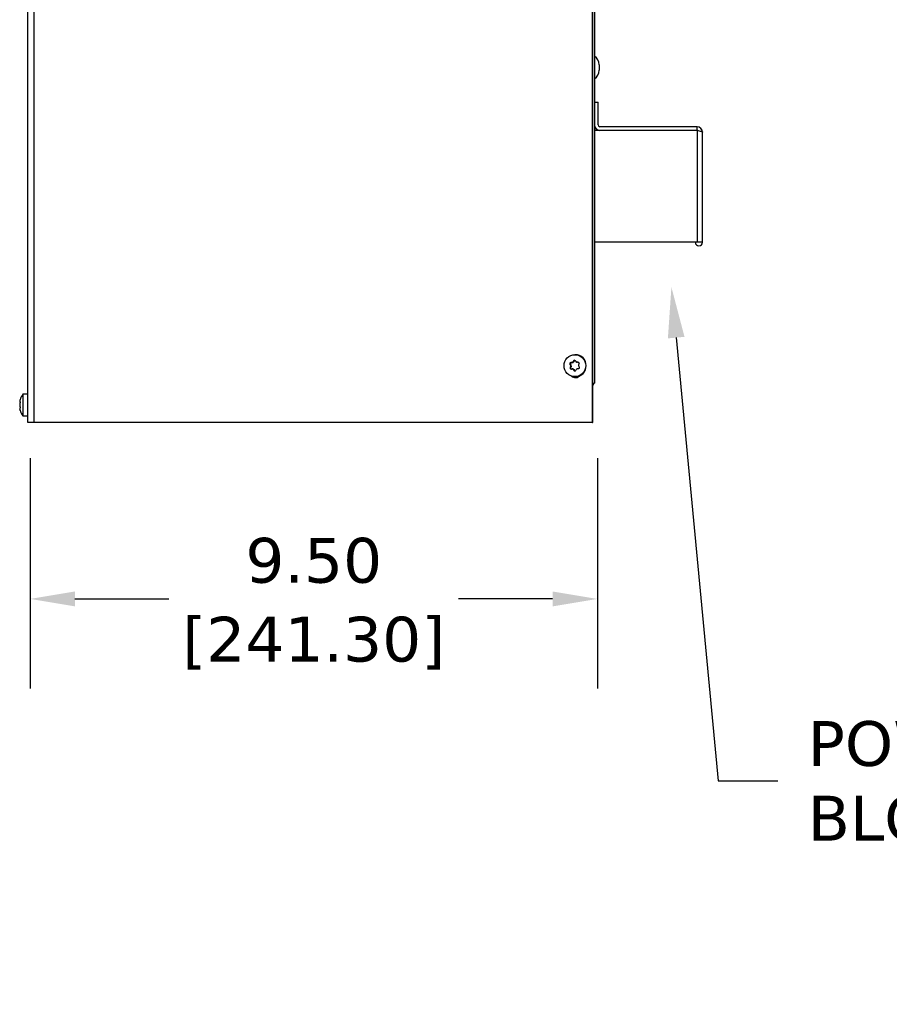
# Model space of a CAD drawing. Header units: inches. Extents: x -1 to 128, y 3 to 101.
# Tile 7 of 17: x 46 to 60, y 39 to 55. Entities that reach past the tile are written whole.
import ezdxf
from ezdxf import colors
from ezdxf.entities.mleader import LeaderData, LeaderLine
from ezdxf.math import Vec2, Vec3

# ---------------------------------------------------------------- set-up
doc = ezdxf.new("R2010")
doc.units = ezdxf.units.IN
doc.header["$LTSCALE"] = 12
doc.header["$MEASUREMENT"] = 0
doc.header["$PDSIZE"] = -1
doc.linetypes.add('SLD-Solid', pattern=[0])
doc.layers.add('DIMENSIONS', color=140, linetype='SLD-Solid', lineweight=25)
doc.styles.get("Standard").update_dxf_attribs({"font": 'verdana.ttf'})
doc.dimstyles.get("Standard").update_dxf_attribs({"dimtxt": 0.18, "dimasz": 0.18, "dimexe": 0.18, "dimexo": 0.0625, "dimgap": 0.09, "dimtad": 0, "dimtih": 1, "dimtoh": 1, "dimdec": 4, "dimzin": 0, "dimdsep": 46, "dimtxsty": 'Standard', "dimcen": 0.09, "dimadec": 0, "dimazin": 0, "dimtfac": 1, "dimtdec": 4, "dimtofl": 0, "dimtmove": 0, "dimatfit": 3, "dimfxl": 0, "dimtolj": 1, "dimtzin": 0, "dimarcsym": 0})

# ---------------------------------------------------------------- blocks, each defined once
blk = doc.blocks.new('*D137')
at = {"layer": 'Defpoints', "color": 0}
for p in [(45.897, 48.335), (55.397, 48.335), (45.897, 45.379)]:
    blk.add_point(p, dxfattribs=at)
at = {"layer": 'DIMENSIONS', "color": 0, "lineweight": -2}
for p, q in [((45.897, 47.735), (45.897, 43.879)), ((55.397, 47.735), (55.397, 43.879)), ((46.647, 45.379), (48.222, 45.379)), ((54.647, 45.379), (53.072, 45.379))]:
    blk.add_line(p, q, dxfattribs=at)
at = {"layer": 'DIMENSIONS', "color": 0}
for points in [[(46.647, 45.504), (46.647, 45.254), (45.897, 45.379)], [(54.647, 45.504), (54.647, 45.254), (55.397, 45.379)]]:
    blk.add_solid(points, dxfattribs=at)
at = {"layer": 'DIMENSIONS', "color": 0, "char_height": 0.75, "attachment_point": 5}
for s, insert in [('\\A1;9.50', (50.647, 46.019)), ('\\A1;[241.30]', (50.647, 44.638))]:
    blk.add_mtext(s, dxfattribs=dict(at, insert=insert))

msp = doc.modelspace()

# ---------------------------------------------------------------- linework, layer by layer
for p, q in [((55.31419, 48.33529), (55.31419, 85.44279)), ((55.31925, 48.33529), (55.31925, 85.44279)), ((55.34719, 85.28529), (55.34719, 49.01629)), ((45.85719, 48.33529), (45.85719, 83.57229)), ((45.96308, 48.33529), (45.96308, 83.57229)), ((55.42719, 54.3243), (55.42719, 54.2303)), ((55.34719, 53.69779), (55.40719, 53.69779)), ((55.40719, 53.31579), (55.40719, 53.69779)), ((57.06619, 53.28479), (55.43819, 53.28479)), ((57.06619, 53.22479), (57.06619, 53.28479)), ((57.06619, 53.22468), (55.34719, 53.22468)), ((57.06619, 53.22479), (55.43819, 53.22479)), ((57.06619, 53.22468), (57.06619, 51.34979)), ((57.15719, 51.34995), (57.15719, 53.19379)), ((57.06619, 51.34979), (55.34719, 51.34979)), ((57.15719, 51.34979), (57.06619, 51.34979)), ((57.15719, 51.34979), (57.15719, 51.34995)), ((55.02672, 49.46829), (55.01975, 49.46829)), ((54.93739, 49.30701), (54.94792, 49.30701)), ((54.94792, 49.30701), (54.9579, 49.29147)), ((54.95237, 49.33626), (54.9629, 49.33626)), ((54.98129, 49.33716), (54.9629, 49.33626)), ((54.97048, 49.33716), (54.98129, 49.33716)), ((54.98639, 49.34745), (54.9972, 49.34745)), ((54.99509, 49.3639), (55.00562, 49.3639)), ((55.00562, 49.3639), (54.9972, 49.34745)), ((55.05341, 49.34125), (55.06424, 49.34125)), ((55.05434, 49.34127), (55.06516, 49.34127)), ((55.07611, 49.34181), (55.06516, 49.34127)), ((54.93987, 49.25605), (54.9504, 49.25605)), ((54.94708, 49.29147), (54.9579, 49.29147)), ((54.948, 49.27249), (54.95882, 49.27249)), ((54.95882, 49.27249), (54.9504, 49.25605)), ((54.98747, 49.22933), (54.97664, 49.22933)), ((54.99256, 49.22062), (55.00338, 49.22062)), ((55.00282, 49.20508), (55.01335, 49.20508)), ((55.00338, 49.22062), (55.01335, 49.20508)), ((55.01975, 49.10229), (55.02672, 49.10229)), ((55.31925, 48.99029), (55.34719, 48.99029)), ((55.34719, 49.01629), (55.34719, 48.99029)), ((55.34719, 49.01629), (55.34719, 48.99029)), ((45.77719, 48.80829), (45.77719, 48.44229)), ((45.85719, 48.80829), (45.77719, 48.80829)), ((45.72296, 48.68125), (45.72758, 48.68125)), ((45.72309, 48.68127), (45.72757, 48.68127)), ((45.72309, 48.61249), (45.72433, 48.61249)), ((45.72309, 48.56062), (45.72351, 48.56062)), ((45.77719, 48.44229), (45.85719, 48.44229)), ((45.96308, 48.33529), (45.85719, 48.33529)), ((55.31419, 48.33529), (45.96308, 48.33529)), ((55.31419, 48.33529), (55.31925, 48.33529))]:
    msp.add_line(p, q)
for centre, radius, start, end in [((55.26382, 54.3243), 0.16338, 0, 59.313941), ((55.26382, 54.2303), 0.16338, 300.686059, 0), ((55.43819, 53.31579), 0.091, 180, 270), ((55.43819, 53.31579), 0.031, 180, 270), ((57.06619, 53.19379), 0.091, 0, 90), ((57.06619, 53.19379), 0.031, 65.610771, 90), ((57.09711, 51.34987), 0.06008, 180, 0), ((54.95366, 49.31714), 0.01917, 93.875463, 211.894128), ((54.9694, 49.35628), 0.01915, 273.23982, 332.551412), ((55.01192, 49.3553), 0.01889, 32.67181, 152.941672), ((55.05333, 49.35997), 0.01872, 212.3133, 273.101024), ((55.07416, 49.32338), 0.01883, 331.939041, 93.45435), ((55.09857, 49.28938), 0.01866, 152.17872, 213.392188), ((54.95702, 49.24754), 0.01915, 153.60826, 271.785131), ((54.93054, 49.28115), 0.01949, 333.611634, 31.959274), ((54.97654, 49.21022), 0.0191, 32.972689, 92.441634), ((55.01872, 49.21524), 0.01887, 212.575616, 333.037865), ((55.06039, 49.21473), 0.0187, 92.460302, 153.33093), ((55.07758, 49.25313), 0.01883, 272.109951, 33.659641), ((55.25819, 49.01629), 0.089, 313.315216, 343.014191), ((46.01626, 48.62529), 0.30107, 142.567464, 162.924246), ((45.7843, 48.6286), 0.06195, 171.189228, 188.810772), ((46.01626, 48.62529), 0.30107, 197.066326, 217.432536)]:
    msp.add_arc(centre, radius, start, end)
msp.add_ellipse((55.01975, 49.28529), major_axis=(0, -0.183), ratio=0.9961947)
for centre, major_axis, ratio, start_param, end_param in [((55.02672, 49.28529), (0, -0.183), 0.9961947, 0, 3.14159265), ((54.99537, 49.25604), (-0.16086, 0.2487), 0.07326344, 1.31728169, 1.38067504), ((54.96382, 49.31729), (0, 0.01899), 0.9961947, 0.04880075, 2.14319586), ((55.03796, 49.33922), (-0.29584, -0.01439), 0.00425158, -1.34086481, -1.27747146), ((54.98037, 49.35614), (0, -0.019), 0.9961947, 0.04880075, 1.09599831), ((54.99275, 49.30997), (0.13582, 0.26322), 0.07751502, 1.40460946, 1.46800281), ((55.02245, 49.35522), (0, -0.01899), 0.9961947, 3.41344843, 4.23759096), ((55.0858, 49.31453), (-0.16086, 0.2487), 0.07326344, 1.31728169, 1.38067504), ((55.03796, 49.33922), (0.29584, 0.01439), 0.00425158, 1.45179765, 1.515191), ((55.06424, 49.36025), (0, 0.019), 0.9961947, 3.14159265, 3.19039341), ((55.08843, 49.2606), (0.13582, 0.26322), 0.07751502, 1.40460946, 1.46800281), ((54.99275, 49.30997), (-0.13582, -0.26322), 0.07751502, -1.388053, -1.32465965), ((54.96722, 49.24737), (0, 0.01899), 0.9961947, 1.09599831, 3.14159265), ((55.04321, 49.23136), (-0.29584, -0.01439), 0.00425158, -1.34086481, -1.27747146), ((54.94199, 49.28118), (0, 0.019), 0.9961947, 4.23759096, 5.28478851), ((54.98747, 49.21033), (0, -0.019), 0.9961947, 2.14319586, 3.14159265), ((54.99537, 49.25604), (0.16086, -0.2487), 0.07326344, -1.47538077, -1.41198742), ((55.02925, 49.21536), (0, 0.01899), 0.9961947, 2.14319586, 2.85915846), ((55.08843, 49.2606), (-0.13582, -0.26322), 0.07751502, -1.388053, -1.32465965), ((55.04321, 49.23136), (0.29584, 0.01439), 0.00425158, 1.45179765, 1.515191), ((55.0858, 49.31453), (0.16086, -0.2487), 0.07326344, -1.47538077, -1.41198742), ((55.02959, 49.18529), (0, 0.1), 0.9961947, 2.39852842, 4.0018864), ((46.01626, 48.65453), (-0.29619, 0), 0.84060369, 6.07702353, 6.14041688), ((46.01626, 48.67922), (-0.29619, 0), 0.04878139, -0.20616177, -0.14276842), ((46.01626, 48.67922), (-0.29619, 0), 0.04878139, 0.14276842, 0.20616177), ((46.01626, 48.6006), (-0.29619, 0), 0.88938508, 6.07702353, 6.14041688), ((46.01626, 48.65453), (-0.29619, 0), 0.84060369, 0.14276842, 0.20616177), ((46.01626, 48.64997), (-0.29619, 0), 0.88938508, 0.14276842, 0.20616177), ((46.01626, 48.57136), (-0.29619, 0), 0.04878139, -0.20616177, -0.14276842), ((46.01626, 48.6006), (-0.29619, 0), 0.88938508, 0.14276842, 0.20616177), ((46.01626, 48.59604), (-0.29619, 0), 0.84060369, 0.14276842, 0.20616177)]:
    msp.add_ellipse(centre, major_axis=major_axis, ratio=ratio, start_param=start_param, end_param=end_param)
for points, knots in [([(57.06619, 53.22468), (57.07811, 53.2221), (57.09001, 53.21953), (57.11202, 53.21438), (57.12212, 53.21181), (57.13896, 53.20666), (57.14571, 53.20408), (57.15482, 53.19894), (57.15719, 53.19636), (57.15719, 53.19379)], [0, 0, 0, 0, 0.25, 0.25, 0.5, 0.5, 0.75, 0.75, 1, 1, 1, 1]), ([(45.72309, 48.68996), (45.72261, 48.68717), (45.72236, 48.68487), (45.72236, 48.68184), (45.72261, 48.68111), (45.72309, 48.68127)], [0, 0, 0, 0, 0.5, 0.5, 1, 1, 1, 1]), ([(45.72309, 48.67716), (45.72261, 48.67732), (45.72236, 48.67837), (45.72236, 48.68044), (45.72236, 48.68073), (45.72237, 48.68104)], [0, 0, 0, 0, 0.5, 0.5, 0.576880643, 0.576880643, 0.576880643, 0.576880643]), ([(45.72852, 48.71389), (45.72842, 48.71355), (45.72825, 48.71294), (45.72762, 48.71057), (45.72704, 48.70828), (45.72635, 48.7055)], [0.609296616, 0.609296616, 0.609296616, 0.609296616, 0.75, 0.75, 1, 1, 1, 1]), ([(45.72635, 48.68218), (45.72704, 48.68234), (45.72762, 48.68163), (45.72842, 48.67863), (45.72865, 48.67632), (45.72865, 48.67068), (45.72843, 48.6674), (45.72762, 48.66079), (45.72704, 48.65746), (45.72635, 48.65453)], [0, 0, 0, 0, 0.25, 0.25, 0.5, 0.5, 0.75, 0.75, 1, 1, 1, 1]), ([(45.72309, 48.57341), (45.72261, 48.57325), (45.72236, 48.57221), (45.72236, 48.56862), (45.72261, 48.56608), (45.72309, 48.56312)], [0, 0, 0, 0, 0.5, 0.5, 1, 1, 1, 1]), ([(45.72635, 48.60357), (45.72704, 48.60079), (45.72762, 48.59757), (45.72842, 48.59098), (45.72865, 48.58759), (45.72865, 48.58162), (45.72843, 48.57909), (45.72762, 48.57551), (45.72704, 48.57448), (45.72635, 48.57432)], [0, 0, 0, 0, 0.25, 0.25, 0.5, 0.5, 0.75, 0.75, 1, 1, 1, 1]), ([(45.72635, 48.54668), (45.72704, 48.54374), (45.72762, 48.54123), (45.72842, 48.53764), (45.72865, 48.53656), (45.72865, 48.53632), (45.72861, 48.53642), (45.72852, 48.53669)], [0, 0, 0, 0, 0.25, 0.25, 0.5, 0.5, 0.609722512, 0.609722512, 0.609722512, 0.609722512]), ([(45.72845, 48.53694), (45.72834, 48.5373), (45.7282, 48.53782), (45.72762, 48.54001), (45.72704, 48.5423), (45.72635, 48.54508)], [0.639569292, 0.639569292, 0.639569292, 0.639569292, 0.75, 0.75, 1, 1, 1, 1])]:
    msp.add_open_spline(points, degree=3, knots=knots)

# ---------------------------------------------------------------- dimensions: what is measured, and where the dimension line sits
at = {"layer": 'DIMENSIONS'}
dim = msp.add_linear_dim(base=(45.89674, 45.37891), p1=(55.39674, 48.33529), p2=(45.89674, 48.33529), dimstyle='Standard', override={"dimtxt": 0.75, "dimasz": 0.75, "dimexe": 1.5, "dimexo": 0.6, "dimgap": 0.25, "dimdec": 2, "dimzin": 1, "dimpost": '\\X', "dimtdec": 2, "dimtzin": 1}, dxfattribs=at)
dim.commit()
dim.dimension.update_dxf_attribs({"geometry": '*D137', "text_midpoint": (50.64674, 45.37891)})

# ---------------------------------------------------------------- leaders
ml = msp.add_multileader_mtext('Standard', dxfattribs=at)
ml.set_content('POWER TERMINAL\\PBLOCK COVER', color=256)
ml.set_leader_properties(color=256, linetype='ByLayer', lineweight=-1)
ml.build(insert=Vec2(0, 0))
ml.multileader.update_dxf_attribs({"text_left_attachment_type": 2, "text_right_attachment_type": 2, "dogleg_length": 1, "arrow_head_size": 0.85})
ctx = ml.context
ctx.base_point, ctx.char_height, ctx.arrow_head_size, ctx.landing_gap_size, ctx.plane_origin = Vec3(58.4197, 42.33347), 0.75, 0.85, 0.5, Vec3(57.18009, 53.12764)
ctx.left_attachment, ctx.right_attachment = 2, 2
notes = []
notes.append((ctx, [(0, (1, 1, 0), (57.4197, 42.33347), (1, 0), 1, [(0, [(56.63573, 50.60049)], 0, [])])]))
ctx.mtext.insert, ctx.mtext.flow_direction = Vec3(58.9197, 43.33347), 5
for ctx, leaders in notes:
    for number, flags, end, landing, length, lines in leaders:
        leader = LeaderData()
        leader.index, (leader.has_last_leader_line, leader.has_dogleg_vector, leader.attachment_direction) = number, flags
        leader.last_leader_point, leader.dogleg_vector, leader.dogleg_length = Vec3(end), Vec3(landing), length
        for number, points, colour, breaks in lines:
            line = LeaderLine()
            line.index, line.vertices, line.color, line.breaks = number, Vec3.list(points), colors.encode_raw_color(colour), breaks
            leader.lines.append(line)
        ctx.leaders.append(leader)

doc.saveas('drawing.dxf')
